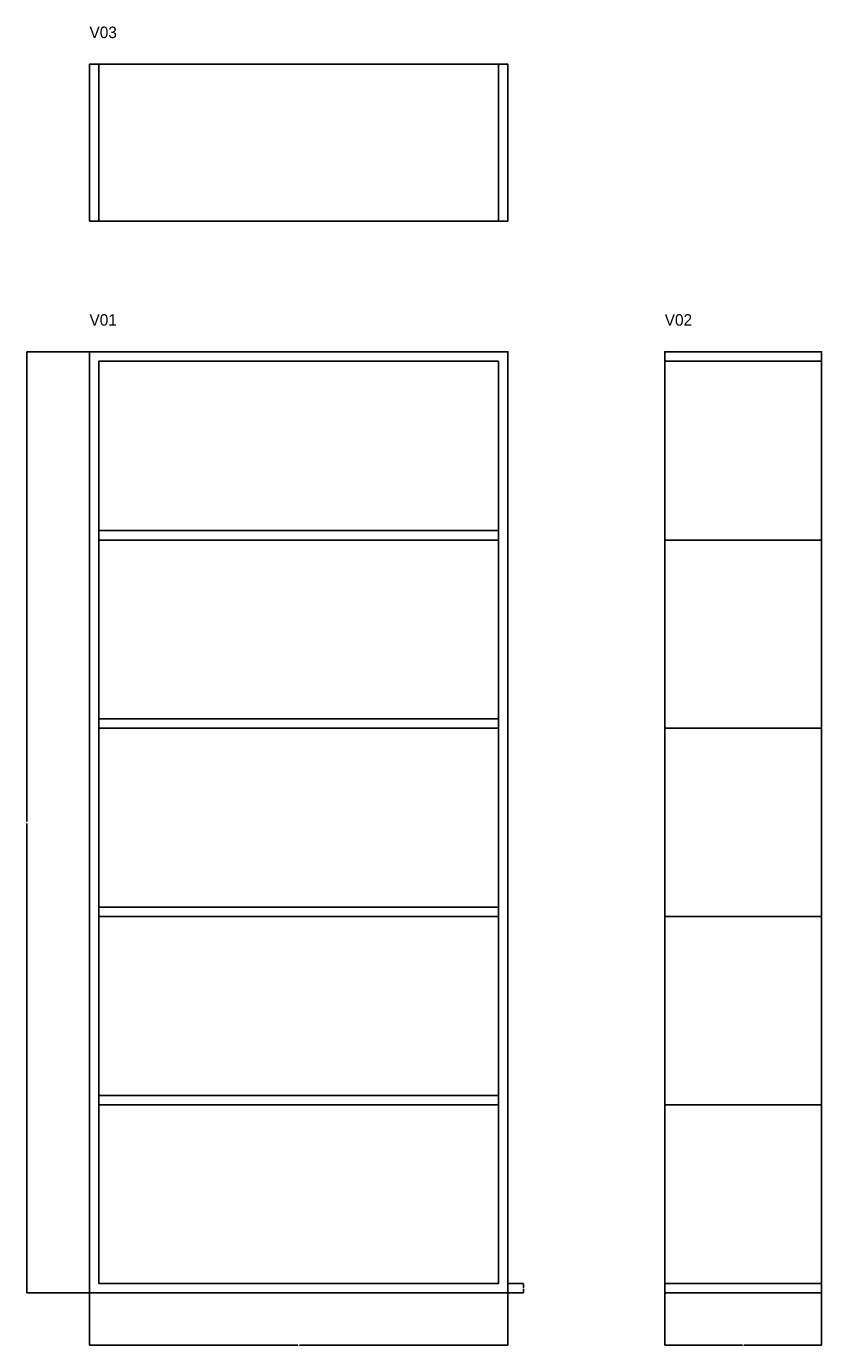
# Model space of a CAD drawing. Header units: millimetres. Extents: x -121 to 1400, y -101 to 2422.
import ezdxf

# ---------------------------------------------------------------- set-up
doc = ezdxf.new("R2010")
doc.units = ezdxf.units.MM
for name, color, linetype in [('A01', 3, 'Continuous'), ('D01', 2, 'Continuous'), ('G01', 7, 'Continuous')]:
    doc.layers.add(name, color=color, linetype=linetype)
doc.styles.add('OpenSansCondensed-Light', font='OpenSansCondensed-Light.ttf')
doc.dimstyles.get("Standard").update_dxf_attribs({"dimtxt": 2.5, "dimasz": 2.5, "dimexe": 1.25, "dimexo": 0.625, "dimtad": 1, "dimcen": 2.5, "dimazin": 3, "dimtfac": 1, "dimtmove": 0, "dimatfit": 3})

# ---------------------------------------------------------------- blocks, each defined once
blk = doc.blocks.new('_CLOSEDFILLED')
at = {"color": 0, "linetype": 'BYBLOCK'}
blk.add_solid([(-1, 0), (0, 0), (-1, 0)], dxfattribs=at)
blk = doc.blocks.new('*D1')
for p, q in [((0, 0), (0, -100)), ((800, 0), (800, -100)), ((0.25, -100), (398.5, -100)), ((401.5, -100), (799.75, -100))]:
    blk.add_line(p, q)
at = {"layer": 'Defpoints'}
for p in [(0, 0), (800, 0), (0, -100)]:
    blk.add_point(p, dxfattribs=at)
at = {"layer": 'D01', "xscale": 0.25, "yscale": 0.25, "rotation": 180}
blk.add_blockref('_CLOSEDFILLED', (0, -100), dxfattribs=at)
at = {"layer": 'D01', "xscale": 0.25, "yscale": 0.25}
blk.add_blockref('_CLOSEDFILLED', (800, -100), dxfattribs=at)
at = {"layer": 'D01', "insert": (400, -100), "char_height": 1, "attachment_point": 5, "style": 'OpenSansCondensed-Light'}
blk.add_mtext('800', dxfattribs=at)
blk = doc.blocks.new('*D2')
for p, q in [((0, 1800), (-120, 1800)), ((-120, 902), (-120, 1799.75)), ((-120, 0.25), (-120, 898)), ((0, 0), (-120, 0))]:
    blk.add_line(p, q)
at = {"layer": 'Defpoints'}
for p in [(0, 1800), (-120, 0), (0, 0)]:
    blk.add_point(p, dxfattribs=at)
at = {"layer": 'D01', "xscale": 0.25, "yscale": 0.25}
for p, rotation in [((-120, 1800), 90), ((-120, 0), 270)]:
    blk.add_blockref('_CLOSEDFILLED', p, dxfattribs=dict(at, rotation=rotation))
at = {"layer": 'D01', "insert": (-120, 900), "char_height": 1, "attachment_point": 5, "rotation": 90, "style": 'OpenSansCondensed-Light'}
blk.add_mtext('1800', dxfattribs=at)
blk = doc.blocks.new('*D3')
for p, q in [((1100, 0), (1100, -100)), ((1400, 0), (1400, -100)), ((1100.25, -100), (1248.5, -100)), ((1251.5, -100), (1399.75, -100))]:
    blk.add_line(p, q)
at = {"layer": 'Defpoints'}
for p in [(1100, 0), (1400, 0), (1100, -100)]:
    blk.add_point(p, dxfattribs=at)
at = {"layer": 'D01', "xscale": 0.25, "yscale": 0.25, "rotation": 180}
blk.add_blockref('_CLOSEDFILLED', (1100, -100), dxfattribs=at)
at = {"layer": 'D01', "xscale": 0.25, "yscale": 0.25}
blk.add_blockref('_CLOSEDFILLED', (1400, -100), dxfattribs=at)
at = {"layer": 'D01', "insert": (1250, -100), "char_height": 1, "attachment_point": 5, "style": 'OpenSansCondensed-Light'}
blk.add_mtext('300', dxfattribs=at)
blk = doc.blocks.new('*D4')
for p, q in [((800, 18), (830, 18)), ((800, 0), (830, 0)), ((830, 10), (830, 17.75)), ((830, 0.25), (830, 8))]:
    blk.add_line(p, q)
at = {"layer": 'Defpoints'}
for p in [(800, 18), (800, 0), (830, 0)]:
    blk.add_point(p, dxfattribs=at)
at = {"layer": 'D01', "xscale": 0.25, "yscale": 0.25}
for p, rotation in [((830, 18), 90), ((830, 0), 270)]:
    blk.add_blockref('_CLOSEDFILLED', p, dxfattribs=dict(at, rotation=rotation))
at = {"layer": 'D01', "insert": (830, 9), "char_height": 1, "attachment_point": 5, "rotation": 90, "style": 'OpenSansCondensed-Light'}
blk.add_mtext('18', dxfattribs=at)

msp = doc.modelspace()

# ---------------------------------------------------------------- linework, layer by layer
at = {"layer": 'G01'}
for p, q in [((18, 2050), (18, 2350)), ((782, 2050), (782, 2350)), ((1100, 1782), (1400, 1782)), ((1100, 1440), (1400, 1440)), ((1100, 1080), (1400, 1080)), ((1100, 720), (1400, 720)), ((1100, 360), (1400, 360)), ((1100, 18), (1400, 18))]:
    msp.add_line(p, q, dxfattribs=at)
for points in [[(0, 2050), (800, 2050), (800, 2350), (0, 2350)], [(0, 0), (800, 0), (800, 1800), (0, 1800)], [(1100, 0), (1400, 0), (1400, 1800), (1100, 1800)], [(18, 18), (782, 18), (782, 1782), (18, 1782)], [(18, 1440), (782, 1440), (782, 1458), (18, 1458)], [(18, 1080), (782, 1080), (782, 1098), (18, 1098)], [(18, 720), (782, 720), (782, 738), (18, 738)], [(18, 360), (782, 360), (782, 378), (18, 378)]]:
    msp.add_lwpolyline(points, close=True, dxfattribs=at)

# ---------------------------------------------------------------- texts
at = {"layer": 'A01'}
for s, p in [('V03', (0, 2400)), ('V01', (0, 1850)), ('V02', (1100, 1850))]:
    msp.add_text(s, height=22, dxfattribs=at).set_placement(p)

# ---------------------------------------------------------------- dimensions: what is measured, and where the dimension line sits
at = {"layer": 'D01'}
for base, p1, p2, picture, middle in [((-120, 0), (0, 0), (0, 1800), '*D2', (-120, 900)), ((830, 0), (800, 0), (800, 18), '*D4', (830, 9))]:
    dim = msp.add_linear_dim(base=base, p1=p1, p2=p2, angle=90, dimstyle='Standard', dxfattribs=at)
    dim.commit()
    dim.dimension.update_dxf_attribs({"geometry": picture, "text_midpoint": middle})
for base, p1, p2, picture, middle in [((0, -100), (0, 0), (800, 0), '*D1', (400, -100)), ((1100, -100), (1100, 0), (1400, 0), '*D3', (1250, -100))]:
    dim = msp.add_linear_dim(base=base, p1=p1, p2=p2, dimstyle='Standard', dxfattribs=at)
    dim.commit()
    dim.dimension.update_dxf_attribs({"geometry": picture, "text_midpoint": middle})

doc.saveas('drawing.dxf')
